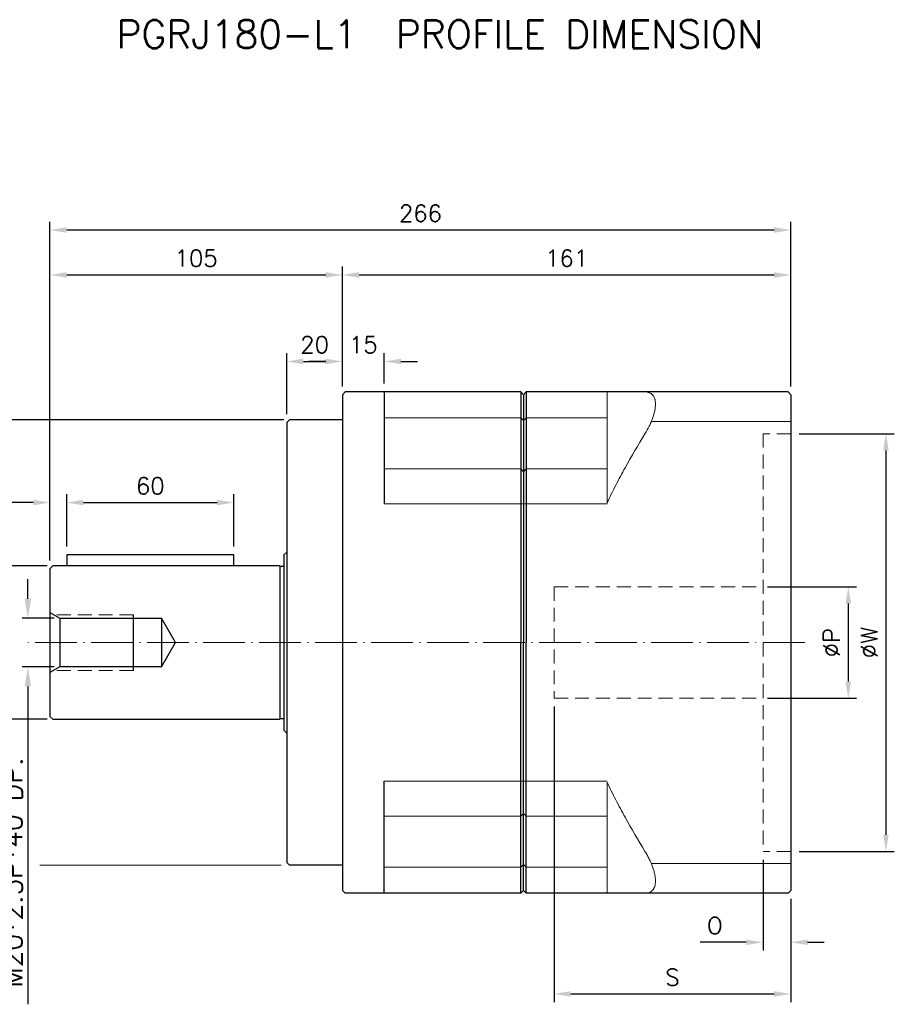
# Model space of a CAD drawing. Extents: x 179 to 977, y 123 to 487.
# Tile 2 of 5: x 446 to 760, y 123 to 477. Entities that reach past the tile are written whole.
import ezdxf

# ---------------------------------------------------------------- set-up
doc = ezdxf.new("R2010")
doc.units = 0
doc.header["$LTSCALE"] = 10
doc.header["$MEASUREMENT"] = 0
doc.header["$PDMODE"] = 3
doc.header["$PDSIZE"] = 6
doc.linetypes.add('CEN', pattern=[0.67, 0.5, -0.08, 0.01, -0.08])
doc.linetypes.add('DASHED', pattern=[0.75, 0.5, -0.25])
doc.layers.get('0').update_dxf_attribs({"linetype": 'CONTINUOUS'})
doc.layers.get('DEFPOINTS').update_dxf_attribs({"linetype": 'CONTINUOUS'})
for name, color, linetype, lineweight in [('CEN', 1, 'CEN', 15), ('DASH', 2, 'DASHED', 15), ('DIM', 4, 'CONTINUOUS', 15)]:
    doc.layers.add(name, color=color, linetype=linetype, lineweight=lineweight)
doc.styles.get("Standard").update_dxf_attribs({"font": 'romans.shx', "bigfont": 'chineset.shx'})
doc.dimstyles.new('ISO-25', dxfattribs={"dimtxt": 7, "dimasz": 7, "dimexe": 2, "dimexo": 2, "dimgap": 2, "dimtad": 1, "dimzin": 9, "dimdsep": 46, "dimtxsty": 'Standard', "dimcen": 0, "dimadec": 0, "dimazin": 0, "dimtfac": 1, "dimtofl": 0, "dimtmove": 0, "dimatfit": 3, "dimfxl": 1, "dimarcsym": 0})
doc.dimstyles.get("Standard").update_dxf_attribs({"dimscale": 3, "dimtxt": 2, "dimasz": 2, "dimexe": 1, "dimexo": 1, "dimgap": 1, "dimtad": 1, "dimdsep": 46, "dimtxsty": 'Standard', "dimcen": 0, "dimclrt": 256, "dimadec": 1, "dimazin": 2, "dimtfac": 1, "dimtofl": 0, "dimtmove": 0, "dimatfit": 3, "dimfxl": 1, "dimtolj": 1, "dimtzin": 0, "dimarcsym": 0})

# ---------------------------------------------------------------- blocks, each defined once
blk = doc.blocks.new('*D0')
at = {"layer": 'DEFPOINTS', "color": 0, "transparency": 16777216}
for p in [(456.55, 400.99), (722.55, 342.84), (456.55, 279.34)]:
    blk.add_point(p, dxfattribs=at)
at = {"layer": 'DIM', "color": 0, "lineweight": -2, "transparency": 16777216}
for p, q in [((456.55, 282.34), (456.55, 403.99)), ((722.55, 345.84), (722.55, 403.99)), ((716.55, 400.99), (462.55, 400.99))]:
    blk.add_line(p, q, dxfattribs=at)
at = {"layer": 'DIM', "color": 0, "transparency": 16777216}
for points in [[(462.55, 401.99), (462.55, 399.99), (456.55, 400.99)], [(716.55, 401.99), (716.55, 399.99), (722.55, 400.99)]]:
    blk.add_solid(points, dxfattribs=at)
at = {"layer": 'DIM', "transparency": 16777216, "insert": (589.55, 406.99), "char_height": 6, "attachment_point": 5}
blk.add_mtext('\\A1;266', dxfattribs=at)
blk = doc.blocks.new('*D1')
at = {"layer": 'DEFPOINTS', "color": 0, "transparency": 16777216}
for p in [(561.55, 384.86), (561.55, 342.84), (456.55, 292.16)]:
    blk.add_point(p, dxfattribs=at)
at = {"layer": 'DIM', "color": 0, "lineweight": -2, "transparency": 16777216}
for p, q in [((456.55, 295.16), (456.55, 387.86)), ((561.55, 345.84), (561.55, 387.86)), ((462.55, 384.86), (555.55, 384.86))]:
    blk.add_line(p, q, dxfattribs=at)
at = {"layer": 'DIM', "color": 0, "transparency": 16777216}
for points in [[(462.55, 385.86), (462.55, 383.86), (456.55, 384.86)], [(555.55, 385.86), (555.55, 383.86), (561.55, 384.86)]]:
    blk.add_solid(points, dxfattribs=at)
at = {"layer": 'DIM', "transparency": 16777216, "insert": (509.05, 390.86), "char_height": 6, "attachment_point": 5}
blk.add_mtext('\\A1;105', dxfattribs=at)
blk = doc.blocks.new('*D2')
at = {"layer": 'DEFPOINTS', "color": 0, "transparency": 16777216}
for p in [(457.55, 280.34), (438.13, 225.34), (457.55, 225.34)]:
    blk.add_point(p, dxfattribs=at)
at = {"layer": 'DIM', "color": 0, "lineweight": -2, "transparency": 16777216}
for p, q in [((455.55, 280.34), (436.13, 280.34)), ((438.13, 273.34), (438.13, 232.34)), ((455.55, 225.34), (436.13, 225.34))]:
    blk.add_line(p, q, dxfattribs=at)
at = {"layer": 'DIM', "color": 0, "transparency": 16777216}
for points in [[(436.97, 273.34), (439.3, 273.34), (438.13, 280.34)], [(436.97, 232.34), (439.3, 232.34), (438.13, 225.34)]]:
    blk.add_solid(points, dxfattribs=at)
at = {"layer": 'DIM', "color": 0, "transparency": 16777216, "insert": (432.63, 252.84), "char_height": 7, "attachment_point": 5, "rotation": 90}
blk.add_mtext('55', dxfattribs=at)
blk = doc.blocks.new('*D3')
at = {"layer": 'DEFPOINTS', "color": 0, "transparency": 16777216}
for p in [(561.55, 353.8), (561.55, 342.84), (541.55, 331.84)]:
    blk.add_point(p, dxfattribs=at)
at = {"layer": 'DIM', "color": 0, "lineweight": -2, "transparency": 16777216}
for p, q in [((541.55, 334.84), (541.55, 356.8)), ((547.55, 353.8), (555.55, 353.8)), ((561.55, 345.84), (561.55, 356.8))]:
    blk.add_line(p, q, dxfattribs=at)
at = {"layer": 'DIM', "color": 0, "transparency": 16777216}
for points in [[(547.55, 354.8), (547.55, 352.8), (541.55, 353.8)], [(555.55, 354.8), (555.55, 352.8), (561.55, 353.8)]]:
    blk.add_solid(points, dxfattribs=at)
at = {"layer": 'DIM', "transparency": 16777216, "insert": (551.55, 359.8), "char_height": 6, "attachment_point": 5}
blk.add_mtext('\\A1;20', dxfattribs=at)
blk = doc.blocks.new('*D4')
at = {"layer": 'DEFPOINTS', "color": 0, "transparency": 16777216}
for p in [(637.55, 232.84), (722.55, 163.84), (722.55, 126.65)]:
    blk.add_point(p, dxfattribs=at)
at = {"layer": 'DIM', "color": 0, "lineweight": -2, "transparency": 16777216}
for p, q in [((637.55, 229.84), (637.55, 123.65)), ((722.55, 160.84), (722.55, 123.65)), ((643.55, 126.65), (716.55, 126.65))]:
    blk.add_line(p, q, dxfattribs=at)
at = {"layer": 'DIM', "color": 0, "transparency": 16777216}
for points in [[(643.55, 127.65), (643.55, 125.65), (637.55, 126.65)], [(716.55, 127.65), (716.55, 125.65), (722.55, 126.65)]]:
    blk.add_solid(points, dxfattribs=at)
at = {"layer": 'DIM', "transparency": 16777216, "insert": (680.05, 132.65), "char_height": 6, "attachment_point": 5}
blk.add_mtext('\\A1;S', dxfattribs=at)
blk = doc.blocks.new('*D5')
at = {"layer": 'DEFPOINTS', "color": 0, "transparency": 16777216}
for p in [(711.11, 272.84), (711.11, 232.84), (743.16, 232.84)]:
    blk.add_point(p, dxfattribs=at)
at = {"layer": 'DIM', "color": 0, "lineweight": -2, "transparency": 16777216}
for p, q in [((714.11, 272.84), (746.16, 272.84)), ((743.16, 266.84), (743.16, 238.84)), ((714.11, 232.84), (746.16, 232.84))]:
    blk.add_line(p, q, dxfattribs=at)
at = {"layer": 'DIM', "color": 0, "transparency": 16777216}
for points in [[(742.16, 266.84), (744.16, 266.84), (743.16, 272.84)], [(742.16, 238.84), (744.16, 238.84), (743.16, 232.84)]]:
    blk.add_solid(points, dxfattribs=at)
at = {"layer": 'DIM', "transparency": 16777216, "insert": (737.16, 252.84), "char_height": 6, "attachment_point": 5, "rotation": 90}
blk.add_mtext('\\A1;%%CP', dxfattribs=at)
blk = doc.blocks.new('*D6')
at = {"layer": 'DEFPOINTS', "color": 0, "transparency": 16777216}
for p in [(722.55, 327.84), (722.55, 177.84), (756.68, 177.84)]:
    blk.add_point(p, dxfattribs=at)
at = {"layer": 'DIM', "color": 0, "lineweight": -2, "transparency": 16777216}
for p, q in [((725.55, 327.84), (759.68, 327.84)), ((756.68, 321.84), (756.68, 183.84)), ((725.55, 177.84), (759.68, 177.84))]:
    blk.add_line(p, q, dxfattribs=at)
at = {"layer": 'DIM', "color": 0, "transparency": 16777216}
for points in [[(755.68, 321.84), (757.68, 321.84), (756.68, 327.84)], [(755.68, 183.84), (757.68, 183.84), (756.68, 177.84)]]:
    blk.add_solid(points, dxfattribs=at)
at = {"layer": 'DIM', "transparency": 16777216, "insert": (750.68, 252.84), "char_height": 6, "attachment_point": 5, "rotation": 90}
blk.add_mtext('\\A1;%%CW', dxfattribs=at)
blk = doc.blocks.new('*D9')
at = {"layer": 'DEFPOINTS', "color": 0, "transparency": 16777216}
for p in [(722.55, 384.86), (561.55, 341.84), (722.55, 341.84)]:
    blk.add_point(p, dxfattribs=at)
at = {"layer": 'DIM', "color": 0, "lineweight": -2, "transparency": 16777216}
for p, q in [((561.55, 344.84), (561.55, 387.86)), ((722.55, 344.84), (722.55, 387.86)), ((567.55, 384.86), (716.55, 384.86))]:
    blk.add_line(p, q, dxfattribs=at)
at = {"layer": 'DIM', "color": 0, "transparency": 16777216}
for points in [[(567.55, 385.86), (567.55, 383.86), (561.55, 384.86)], [(716.55, 385.86), (716.55, 383.86), (722.55, 384.86)]]:
    blk.add_solid(points, dxfattribs=at)
at = {"layer": 'DIM', "transparency": 16777216, "insert": (642.05, 390.86), "char_height": 6, "attachment_point": 5}
blk.add_mtext('\\A1;161', dxfattribs=at)
blk = doc.blocks.new('*D10')
at = {"layer": 'DEFPOINTS', "color": 0, "transparency": 16777216}
for p in [(576.55, 353.8), (561.55, 341.84), (576.55, 342.84)]:
    blk.add_point(p, dxfattribs=at)
at = {"layer": 'DIM', "color": 0, "lineweight": -2, "transparency": 16777216}
for p, q in [((555.55, 353.8), (549.55, 353.8)), ((561.55, 344.84), (561.55, 356.8)), ((576.55, 345.84), (576.55, 356.8)), ((582.55, 353.8), (588.55, 353.8))]:
    blk.add_line(p, q, dxfattribs=at)
at = {"layer": 'DIM', "color": 0, "transparency": 16777216}
for points in [[(555.55, 354.8), (555.55, 352.8), (561.55, 353.8)], [(582.55, 354.8), (582.55, 352.8), (576.55, 353.8)]]:
    blk.add_solid(points, dxfattribs=at)
at = {"layer": 'DIM', "transparency": 16777216, "insert": (569.05, 359.8), "char_height": 6, "attachment_point": 5}
blk.add_mtext('\\A1;15', dxfattribs=at)
blk = doc.blocks.new('*D11')
at = {"layer": 'DEFPOINTS', "color": 0, "transparency": 16777216}
for p in [(456.55, 303.11), (462.55, 284.34), (456.55, 279.34)]:
    blk.add_point(p, dxfattribs=at)
at = {"layer": 'DIM', "color": 0, "lineweight": -2, "transparency": 16777216}
for p, q in [((456.55, 282.34), (456.55, 306.11)), ((462.55, 287.34), (462.55, 306.11)), ((450.55, 303.11), (434.84, 303.11)), ((468.55, 303.11), (474.55, 303.11))]:
    blk.add_line(p, q, dxfattribs=at)
at = {"layer": 'DIM', "color": 0, "transparency": 16777216}
for points in [[(450.55, 304.11), (450.55, 302.11), (456.55, 303.11)], [(468.55, 304.11), (468.55, 302.11), (462.55, 303.11)]]:
    blk.add_solid(points, dxfattribs=at)
at = {"layer": 'DIM', "transparency": 16777216, "insert": (439.69, 309.11), "char_height": 6, "attachment_point": 5}
blk.add_mtext('\\A1;6', dxfattribs=at)
blk = doc.blocks.new('*D12')
at = {"layer": 'DEFPOINTS', "color": 0, "transparency": 16777216}
for p in [(522.55, 303.11), (462.55, 284.34), (522.55, 284.34)]:
    blk.add_point(p, dxfattribs=at)
at = {"layer": 'DIM', "color": 0, "lineweight": -2, "transparency": 16777216}
for p, q in [((462.55, 287.34), (462.55, 306.11)), ((522.55, 287.34), (522.55, 306.11)), ((468.55, 303.11), (516.55, 303.11))]:
    blk.add_line(p, q, dxfattribs=at)
at = {"layer": 'DIM', "color": 0, "transparency": 16777216}
for points in [[(468.55, 304.11), (468.55, 302.11), (462.55, 303.11)], [(516.55, 304.11), (516.55, 302.11), (522.55, 303.11)]]:
    blk.add_solid(points, dxfattribs=at)
at = {"layer": 'DIM', "transparency": 16777216, "insert": (492.55, 309.11), "char_height": 6, "attachment_point": 5}
blk.add_mtext('\\A1;60', dxfattribs=at)
blk = doc.blocks.new('*D14')
at = {"layer": 'DEFPOINTS', "color": 0, "transparency": 16777216}
for p in [(460.05, 261.59), (448.61, 244.09), (460.05, 244.09)]:
    blk.add_point(p, dxfattribs=at)
at = {"layer": 'DIM', "color": 0, "lineweight": -2, "transparency": 16777216}
for p, q in [((448.61, 268.59), (448.61, 275.59)), ((458.05, 261.59), (446.61, 261.59)), ((458.05, 244.09), (446.61, 244.09)), ((448.61, 237.09), (448.61, 122.92))]:
    blk.add_line(p, q, dxfattribs=at)
at = {"layer": 'DIM', "color": 0, "transparency": 16777216}
for points in [[(447.44, 268.59), (449.78, 268.59), (448.61, 261.59)], [(447.44, 237.09), (449.78, 237.09), (448.61, 244.09)]]:
    blk.add_solid(points, dxfattribs=at)
at = {"layer": 'DIM', "color": 0, "transparency": 16777216, "insert": (443.11, 170.26), "char_height": 7, "attachment_point": 5, "rotation": 90}
blk.add_mtext('M20*2.5P*40 DP.', dxfattribs=at)
blk = doc.blocks.new('*D15')
at = {"layer": 'DEFPOINTS', "color": 0, "transparency": 16777216}
for p in [(542.55, 332.84), (418.15, 172.84), (433.74, 172.84)]:
    blk.add_point(p, dxfattribs=at)
at = {"layer": 'DIM', "color": 0, "lineweight": -2, "transparency": 16777216}
for p, q in [((540.55, 332.84), (416.15, 332.84)), ((418.15, 325.84), (418.15, 179.84)), ((431.74, 172.84), (416.15, 172.84))]:
    blk.add_line(p, q, dxfattribs=at)
at = {"layer": 'DIM', "color": 0, "transparency": 16777216}
for points in [[(416.99, 325.84), (419.32, 325.84), (418.15, 332.84)], [(416.99, 179.84), (419.32, 179.84), (418.15, 172.84)]]:
    blk.add_solid(points, dxfattribs=at)
at = {"layer": 'DIM', "color": 0, "transparency": 16777216, "insert": (412.65, 252.84), "char_height": 7, "attachment_point": 5, "rotation": 90}
blk.add_mtext('%%C160', dxfattribs=at)
blk = doc.blocks.new('*D17')
at = {"layer": 'DEFPOINTS', "color": 0, "transparency": 16777216}
for p in [(712.55, 177.84), (722.55, 163.84), (712.55, 145.19)]:
    blk.add_point(p, dxfattribs=at)
at = {"layer": 'DIM', "color": 0, "lineweight": -2, "transparency": 16777216}
for p, q in [((712.55, 174.84), (712.55, 142.19)), ((722.55, 160.84), (722.55, 142.19)), ((706.55, 145.19), (689.98, 145.19)), ((728.55, 145.19), (734.55, 145.19))]:
    blk.add_line(p, q, dxfattribs=at)
at = {"layer": 'DIM', "color": 0, "transparency": 16777216}
for points in [[(706.55, 146.19), (706.55, 144.19), (712.55, 145.19)], [(728.55, 146.19), (728.55, 144.19), (722.55, 145.19)]]:
    blk.add_solid(points, dxfattribs=at)
at = {"layer": 'DIM', "transparency": 16777216, "insert": (695.26, 151.19), "char_height": 6, "attachment_point": 5}
blk.add_mtext('\\A1;O', dxfattribs=at)

msp = doc.modelspace()

# ---------------------------------------------------------------- linework, layer by layer
for p, q in [((561.55, 341.845), (562.55, 342.845)), ((561.55, 341.845), (561.55, 252.845)), ((625.55, 342.845), (562.55, 342.845)), ((576.55, 342.845), (576.55, 302.675)), ((625.55, 342.845), (626.55, 341.845)), ((625.55, 342.845), (625.55, 252.845)), ((626.55, 341.845), (627.55, 342.845)), ((626.55, 341.845), (626.55, 252.845)), ((721.55, 342.845), (627.55, 342.845)), ((627.55, 342.845), (627.55, 252.845)), ((722.55, 341.845), (721.55, 342.845)), ((722.55, 341.845), (722.55, 163.845)), ((541.55, 331.845), (542.55, 332.845)), ((561.55, 332.845), (542.55, 332.845)), ((625.55, 333.572), (626.55, 332.572)), ((626.55, 332.572), (627.55, 333.572)), ((541.55, 331.845), (541.55, 252.845)), ((625.55, 315.192), (626.55, 314.192)), ((626.55, 314.192), (627.55, 315.192)), ((462.55, 284.345), (462.55, 280.345)), ((522.55, 284.345), (462.55, 284.345)), ((522.55, 280.345), (522.55, 284.345)), ((541.55, 285.345), (540.55, 284.345)), ((540.55, 284.345), (540.55, 252.845)), ((457.55, 280.345), (456.55, 279.345)), ((539.05, 280.345), (457.55, 280.345)), ((539.05, 280.345), (539.05, 252.845)), ((540.55, 280.145), (539.05, 280.145)), ((456.55, 279.345), (456.55, 226.345)), ((456.55, 263.616), (460.05, 261.595)), ((486.55, 242.845), (486.55, 262.845)), ((460.05, 261.595), (496.55, 261.595)), ((460.05, 261.595), (460.05, 244.095)), ((496.55, 261.595), (496.55, 244.095)), ((501.572, 252.845), (496.55, 261.595)), ((496.55, 244.095), (501.572, 252.845)), ((539.05, 252.845), (539.05, 225.345)), ((540.55, 252.845), (540.55, 221.345)), ((541.55, 252.845), (541.55, 173.845)), ((561.55, 252.845), (561.55, 163.845)), ((625.55, 162.845), (625.55, 252.845)), ((626.55, 163.845), (626.55, 252.845)), ((627.55, 162.845), (627.55, 252.845)), ((460.05, 244.095), (456.55, 242.074)), ((496.55, 244.095), (460.05, 244.095)), ((456.55, 226.345), (457.55, 225.345)), ((457.55, 225.345), (539.05, 225.345)), ((539.05, 225.545), (540.55, 225.545)), ((541.55, 220.345), (540.55, 221.345)), ((576.55, 162.845), (576.55, 203.015)), ((625.55, 190.498), (626.55, 191.498)), ((626.55, 191.498), (627.55, 190.498)), ((541.55, 173.845), (542.55, 172.845)), ((561.55, 172.845), (542.55, 172.845)), ((625.55, 172.118), (626.55, 173.118)), ((626.55, 173.118), (627.55, 172.118)), ((561.55, 163.845), (562.55, 162.845)), ((625.55, 162.845), (562.55, 162.845)), ((625.55, 162.845), (626.55, 163.845)), ((626.55, 163.845), (627.55, 162.845)), ((721.55, 162.845), (627.55, 162.845)), ((721.55, 162.845), (722.55, 163.845))]:
    msp.add_line(p, q)
at = {"linetype": 'Continuous', "lineweight": 15}
for p, q in [((656.55, 342.845), (656.55, 302.935)), ((576.55, 333.572), (625.55, 333.572)), ((656.55, 333.572), (627.55, 333.572)), ((722.55, 332.176), (672.433, 332.176)), ((576.55, 315.192), (625.55, 315.192)), ((656.55, 315.192), (627.55, 315.192)), ((576.55, 302.675), (626.55, 302.675)), ((656.55, 302.675), (626.55, 302.675)), ((576.55, 203.015), (626.55, 203.015)), ((656.55, 203.015), (626.55, 203.015)), ((656.55, 202.755), (656.55, 162.845)), ((576.55, 190.498), (625.55, 190.498)), ((656.55, 190.498), (627.55, 190.498)), ((722.55, 173.514), (672.433, 173.514)), ((576.55, 172.118), (625.55, 172.118)), ((656.55, 172.118), (627.55, 172.118))]:
    msp.add_line(p, q, dxfattribs=at)
for points, knots in [([(670.179, 327.845), (670.731, 328.739), (671.237, 329.645), (671.92, 331.023), (672.136, 331.486), (672.539, 332.417), (672.725, 332.884), (673.226, 334.256), (673.488, 335.147), (673.76, 336.441), (673.83, 336.868), (673.922, 337.676), (673.946, 338.062), (673.948, 338.797), (673.926, 339.146), (673.859, 339.642), (673.83, 339.802), (673.763, 340.109), (673.723, 340.256), (673.59, 340.679), (673.48, 340.935), (673.22, 341.4), (673.069, 341.609), (672.565, 342.158), (672.163, 342.42), (671.474, 342.678), (671.23, 342.742), (670.721, 342.825), (670.456, 342.845), (670.179, 342.845)], [0, 0, 0, 0, 0.125, 0.125, 0.1875, 0.1875, 0.25, 0.25, 0.375, 0.375, 0.4375, 0.4375, 0.5, 0.5, 0.5625, 0.5625, 0.59375, 0.59375, 0.625, 0.625, 0.6875, 0.6875, 0.75, 0.75, 0.875, 0.875, 0.9375, 0.9375, 1, 1, 1, 1]), ([(670.179, 327.845), (667.703, 323.828), (665.309, 319.756), (661.884, 313.538), (660.77, 311.447), (658.607, 307.222), (657.557, 305.085), (656.55, 302.935)], [0, 0, 0, 0, 0.5, 0.5, 0.75, 0.75, 1, 1, 1, 1]), ([(656.55, 202.755), (657.553, 200.613), (658.598, 198.486), (660.762, 194.259), (661.88, 192.158), (665.312, 185.929), (667.706, 181.857), (670.179, 177.845)], [0, 0, 0, 0, 0.25, 0.25, 0.5, 0.5, 1, 1, 1, 1]), ([(670.179, 162.845), (670.731, 162.845), (671.237, 162.924), (671.92, 163.178), (672.136, 163.285), (672.539, 163.551), (672.725, 163.708), (673.226, 164.249), (673.488, 164.702), (673.76, 165.542), (673.83, 165.851), (673.922, 166.504), (673.946, 166.85), (673.948, 167.582), (673.926, 167.968), (673.859, 168.576), (673.83, 168.785), (673.763, 169.205), (673.723, 169.418), (673.59, 170.063), (673.48, 170.503), (673.22, 171.401), (673.069, 171.862), (672.565, 173.249), (672.163, 174.175), (671.474, 175.566), (671.23, 176.03), (670.721, 176.944), (670.456, 177.397), (670.179, 177.845)], [0, 0, 0, 0, 0.125, 0.125, 0.1875, 0.1875, 0.25, 0.25, 0.375, 0.375, 0.4375, 0.4375, 0.5, 0.5, 0.5625, 0.5625, 0.59375, 0.59375, 0.625, 0.625, 0.6875, 0.6875, 0.75, 0.75, 0.875, 0.875, 0.9375, 0.9375, 1, 1, 1, 1])]:
    msp.add_open_spline(points, degree=3, knots=knots, dxfattribs=at)
at = {"layer": 'CEN', "ltscale": 3}
msp.add_line((727.55, 252.845), (446.55, 252.845), dxfattribs=at)
at = {"layer": 'DASH'}
for p, q in [((722.55, 327.845), (712.55, 327.845)), ((712.55, 327.845), (712.55, 177.845)), ((637.55, 272.845), (712.55, 272.845)), ((637.55, 272.845), (637.55, 232.845)), ((486.55, 262.845), (457.617, 262.845)), ((486.55, 242.845), (457.617, 242.845)), ((637.55, 232.845), (712.55, 232.845)), ((722.55, 177.845), (712.55, 177.845))]:
    msp.add_line(p, q, dxfattribs=at)
at = {"layer": 'DIM'}
msp.add_line((539.55, 172.845), (452.971, 172.845), dxfattribs=at)

# ---------------------------------------------------------------- texts
msp.add_text('PGRJ180-L1  PROFILE DIMENSION', height=10).set_placement((480.359, 466.355))

# ---------------------------------------------------------------- dimensions: what is measured, and where the dimension line sits
for base, p1, p2, picture, middle in [((456.55, 400.989), (722.55, 342.845), (456.55, 279.345), '*D0', (589.55, 406.989)), ((561.55, 384.858), (456.55, 292.161), (561.55, 342.845), '*D1', (509.05, 390.858)), ((722.55, 384.858), (561.55, 341.845), (722.55, 341.845), '*D9', (642.05, 390.858)), ((561.55, 353.803), (541.55, 331.845), (561.55, 342.845), '*D3', (551.55, 359.803)), ((576.55, 353.803), (561.55, 341.845), (576.55, 342.845), '*D10', (569.05, 359.803)), ((456.55, 303.112), (462.55, 284.345), (456.55, 279.345), '*D11', (439.693, 309.112)), ((522.55, 303.112), (462.55, 284.345), (522.55, 284.345), '*D12', (492.55, 309.112))]:
    dim = msp.add_linear_dim(base=base, p1=p1, p2=p2, dimstyle='Standard', override={"dimtfillclr": 256}, dxfattribs=at)
    dim.commit()
    dim.dimension.update_dxf_attribs({"geometry": picture, "text_midpoint": middle})
dim = msp.add_linear_dim(base=(418.152, 172.845), p1=(542.55, 332.845), p2=(433.736, 172.845), angle=90, text='%%C<>', dimstyle='ISO-25', dxfattribs=at)
dim.commit()
dim.dimension.update_dxf_attribs({"geometry": '*D15', "text_midpoint": (412.652, 252.845)})
for base, p1, p2, text, picture, middle in [((756.684, 177.845), (722.55, 327.845), (722.55, 177.845), '%%CW', '*D6', (750.684, 252.845)), ((743.162, 232.845), (711.111, 272.845), (711.111, 232.845), '%%CP', '*D5', (737.162, 252.845))]:
    dim = msp.add_linear_dim(base=base, p1=p1, p2=p2, angle=90, text=text, dimstyle='Standard', override={"dimtfillclr": 256}, dxfattribs=at)
    dim.commit()
    dim.dimension.update_dxf_attribs({"geometry": picture, "text_midpoint": middle})
dim = msp.add_linear_dim(base=(438.134, 225.345), p1=(457.55, 280.345), p2=(457.55, 225.345), angle=90, dimstyle='ISO-25', dxfattribs=at)
dim.commit()
dim.dimension.update_dxf_attribs({"geometry": '*D2', "text_midpoint": (432.634, 252.845)})
dim = msp.add_linear_dim(base=(448.611, 244.095), p1=(460.05, 261.595), p2=(460.05, 244.095), angle=90, text='M20*2.5P*40 DP.', dimstyle='ISO-25', dxfattribs=at)
dim.commit()
dim.dimension.update_dxf_attribs({"geometry": '*D14', "text_midpoint": (448.611, 170.257), "dimtype": 160})
dim = msp.add_linear_dim(base=(722.55, 126.651), p1=(637.55, 232.845), p2=(722.55, 163.845), text='S', dimstyle='Standard', override={"dimtfillclr": 256}, dxfattribs=at)
dim.commit()
dim.dimension.update_dxf_attribs({"geometry": '*D4', "text_midpoint": (680.05, 126.651), "dimtype": 160})
dim = msp.add_linear_dim(base=(712.55, 145.195), p1=(722.55, 163.845), p2=(712.55, 177.845), text='O', dimstyle='Standard', override={"dimtfillclr": 256}, dxfattribs=at)
dim.commit()
dim.dimension.update_dxf_attribs({"geometry": '*D17', "text_midpoint": (695.264, 151.195)})

doc.saveas('drawing.dxf')
